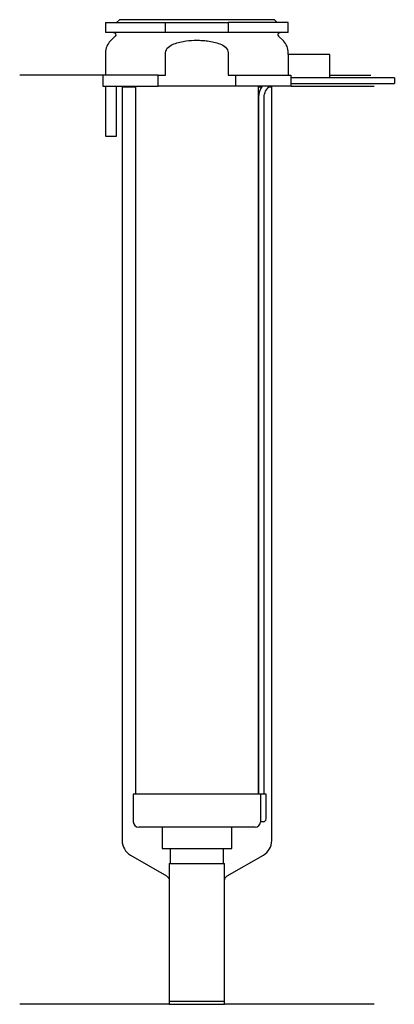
# Model space of a CAD drawing. Header units: millimetres. Extents: x 26 to 93, y 107 to 284.
import ezdxf

# ---------------------------------------------------------------- set-up
doc = ezdxf.new("R2010")
doc.units = ezdxf.units.MM
doc.layers.add('201', color=7, linetype='Continuous')
doc.layers.add('30', color=7, linetype='Continuous')

msp = doc.modelspace()

# ---------------------------------------------------------------- linework, layer by layer
at = {"layer": '201', "color": 113}
for p, q in [((40.53, 274.31), (25.53, 274.31)), ((40.53, 274.31), (40.53, 272.31)), ((81.53, 274.31), (88.96, 274.31)), ((43.93, 272.31), (44.03, 272.21)), ((44.03, 272.21), (46.43, 272.21)), ((44.03, 272.21), (44.03, 136.09)), ((68.63, 272.21), (69.24, 272.21)), ((70.55, 272.21), (71.03, 272.21)), ((71.03, 272.21), (71.13, 272.31)), ((71.03, 136.09), (71.03, 272.21)), ((74.53, 272.31), (89.53, 272.31)), ((45.53, 133.49), (52.03, 129.74)), ((63.02, 129.74), (69.53, 133.49)), ((52.53, 128.87), (52.53, 106.55)), ((62.52, 106.55), (62.52, 128.87)), ((52.53, 106.55), (25.53, 106.55)), ((52.53, 106.55), (62.52, 106.55)), ((89.53, 106.55), (62.52, 106.55))]:
    msp.add_line(p, q, dxfattribs=at)
for centre, start, end in [((47.03, 136.09), 180, 240), ((68.03, 136.09), 300, 360)]:
    msp.add_arc(centre, 3, start, end, dxfattribs=at)
at = {"layer": '201', "color": 113, "extrusion": (0, 0, -1)}
for centre, start, end in [((-51.53, 128.87), 120, 180), ((-63.52, 128.87), 0, 60)]:
    msp.add_arc(centre, 1, start, end, dxfattribs=at)
at = {"layer": '30', "color": 113}
for p, q in [((41.03, 283.81), (41.03, 282.01)), ((41.03, 283.81), (51.87, 283.81)), ((43.53, 284.31), (43.03, 283.81)), ((71.53, 284.31), (43.53, 284.31)), ((51.87, 282.01), (51.87, 283.81)), ((51.87, 283.81), (63.18, 283.81)), ((63.18, 283.81), (63.18, 282.01)), ((74.03, 283.81), (63.18, 283.81)), ((72.03, 283.81), (71.53, 284.31)), ((74.03, 282.01), (74.03, 283.81)), ((51.87, 282.01), (41.03, 282.01)), ((42.76, 281.33), (41.9, 280.48)), ((63.18, 282.01), (51.87, 282.01)), ((74.03, 282.01), (63.18, 282.01)), ((73.15, 280.48), (72.29, 281.33)), ((41.03, 278.35), (41.03, 274.31)), ((51.87, 274.31), (51.87, 278.35)), ((63.18, 278.35), (63.18, 274.31)), ((73.98, 278.01), (73.98, 274.31)), ((81.53, 278.01), (73.98, 278.01)), ((74.03, 278.01), (74.03, 278.35)), ((81.53, 273.81), (81.53, 278.01)), ((50.54, 274.31), (40.53, 274.31)), ((40.53, 274.31), (40.53, 272.31)), ((50.54, 274.31), (51.87, 274.31)), ((50.54, 272.31), (50.54, 274.31)), ((63.18, 274.31), (64.51, 274.31)), ((64.51, 274.31), (64.51, 272.31)), ((64.51, 274.31), (74.48, 274.31)), ((74.48, 274.31), (74.48, 273.81)), ((81.53, 273.81), (74.48, 273.81)), ((93.18, 273.81), (74.53, 273.81)), ((93.18, 273.81), (93.18, 272.81)), ((40.53, 272.31), (50.54, 272.31)), ((41.03, 272.31), (41.03, 263.31)), ((43.03, 263.31), (43.03, 272.31)), ((46.43, 272.31), (46.43, 144.51)), ((64.51, 272.31), (50.54, 272.31)), ((74.53, 272.31), (64.51, 272.31)), ((68.63, 144.51), (68.63, 272.31)), ((74.53, 272.31), (74.53, 272.81)), ((74.53, 272.81), (93.18, 272.81)), ((68.68, 270.31), (68.68, 144.51)), ((69.68, 144.51), (69.68, 270.31)), ((41.03, 263.31), (43.03, 263.31)), ((69, 144.51), (46.03, 144.51)), ((46.03, 144.51), (46.03, 139.51)), ((69, 144.51), (69, 140.01)), ((70.03, 144.51), (69, 144.51)), ((70.03, 140.01), (70.03, 144.51)), ((69.53, 139.51), (69.02, 139.51)), ((68.03, 138.51), (47.03, 138.51)), ((51.23, 138.51), (51.23, 134.69)), ((63.83, 134.69), (63.83, 138.51)), ((51.23, 134.69), (63.83, 134.69)), ((52.72, 134.69), (52.72, 131.99)), ((62.33, 131.99), (62.33, 134.69)), ((52.53, 131.99), (52.53, 107.09)), ((52.53, 131.99), (62.52, 131.99)), ((62.52, 107.09), (62.52, 131.99)), ((52.53, 107.09), (62.52, 107.09))]:
    msp.add_line(p, q, dxfattribs=at)
at = {"layer": '30', "color": 113, "extrusion": (0, 0, -1)}
for centre, radius, start, end in [((-42.48, 281.61), 0.4, 90, 225), ((-72.58, 281.61), 0.4, -45, 90), ((-72.18, 270.31), 2.5, 0, 53.1142)]:
    msp.add_arc(centre, radius, start, end, dxfattribs=at)
at = {"layer": '30', "color": 113}
for centre, radius, start, end in [((44.03, 278.35), 3, 135, 180), ((71.03, 278.35), 3, 0, 45), ((72.18, 270.31), 3.5, 145.092, 180), ((47.03, 139.51), 1, 180, 270), ((68.03, 139.51), 1, -90, 0), ((69.53, 140.01), 0.5, -90, 0)]:
    msp.add_arc(centre, radius, start, end, dxfattribs=at)
for points, knots in [([(51.87, 278.35), (51.87, 278.74), (52.1, 279.1), (52.67, 279.61), (53.02, 279.79), (54.07, 280.23), (54.83, 280.38), (55.58, 280.48)], [0, 0, 0, 0, 0.25, 0.25, 0.5, 0.5, 1, 1, 1, 1]), ([(55.58, 280.48), (56.22, 280.56), (56.87, 280.6), (57.84, 280.6), (58.17, 280.59), (58.82, 280.55), (59.15, 280.52), (59.47, 280.48)], [0, 0, 0, 0, 0.5, 0.5, 0.75, 0.75, 1, 1, 1, 1]), ([(59.47, 280.48), (60.22, 280.38), (60.98, 280.23), (62.04, 279.79), (62.38, 279.61), (62.95, 279.09), (63.18, 278.74), (63.18, 278.35)], [0, 0, 0, 0, 0.5, 0.5, 0.75, 0.75, 1, 1, 1, 1]), ([(74.53, 272.81), (74.53, 272.83), (74.52, 272.84), (74.52, 272.86), (74.52, 272.88), (74.52, 272.92), (74.52, 272.94), (74.52, 273.01), (74.52, 273.06), (74.52, 273.18), (74.52, 273.25), (74.52, 273.35), (74.52, 273.38), (74.52, 273.44), (74.52, 273.47), (74.52, 273.53), (74.52, 273.56), (74.52, 273.62), (74.52, 273.64), (74.52, 273.69), (74.52, 273.71), (74.52, 273.75), (74.52, 273.76), (74.52, 273.79), (74.53, 273.8), (74.53, 273.81), (74.53, 273.81)], [0, 0, 0, 0, 0.124935, 0.124935, 0.187403, 0.187403, 0.249871, 0.249871, 0.374806, 0.374806, 0.499741, 0.499741, 0.562209, 0.562209, 0.624677, 0.624677, 0.687144, 0.687144, 0.749612, 0.749612, 0.81208, 0.81208, 0.874547, 0.874547, 0.937015, 1, 1, 1, 1]), ([(69, 140.01), (69, 139.96), (69, 139.9), (69, 139.8), (69, 139.75), (69, 139.66), (69.01, 139.62), (69.01, 139.56), (69.01, 139.54), (69.02, 139.53), (69.02, 139.52), (69.02, 139.51)], [0, 0, 0, 0, 0.208381, 0.208381, 0.416996, 0.416996, 0.625825, 0.625825, 0.83609, 0.83609, 1, 1, 1, 1])]:
    msp.add_open_spline(points, degree=3, knots=knots, dxfattribs=at)

doc.saveas('drawing.dxf')
